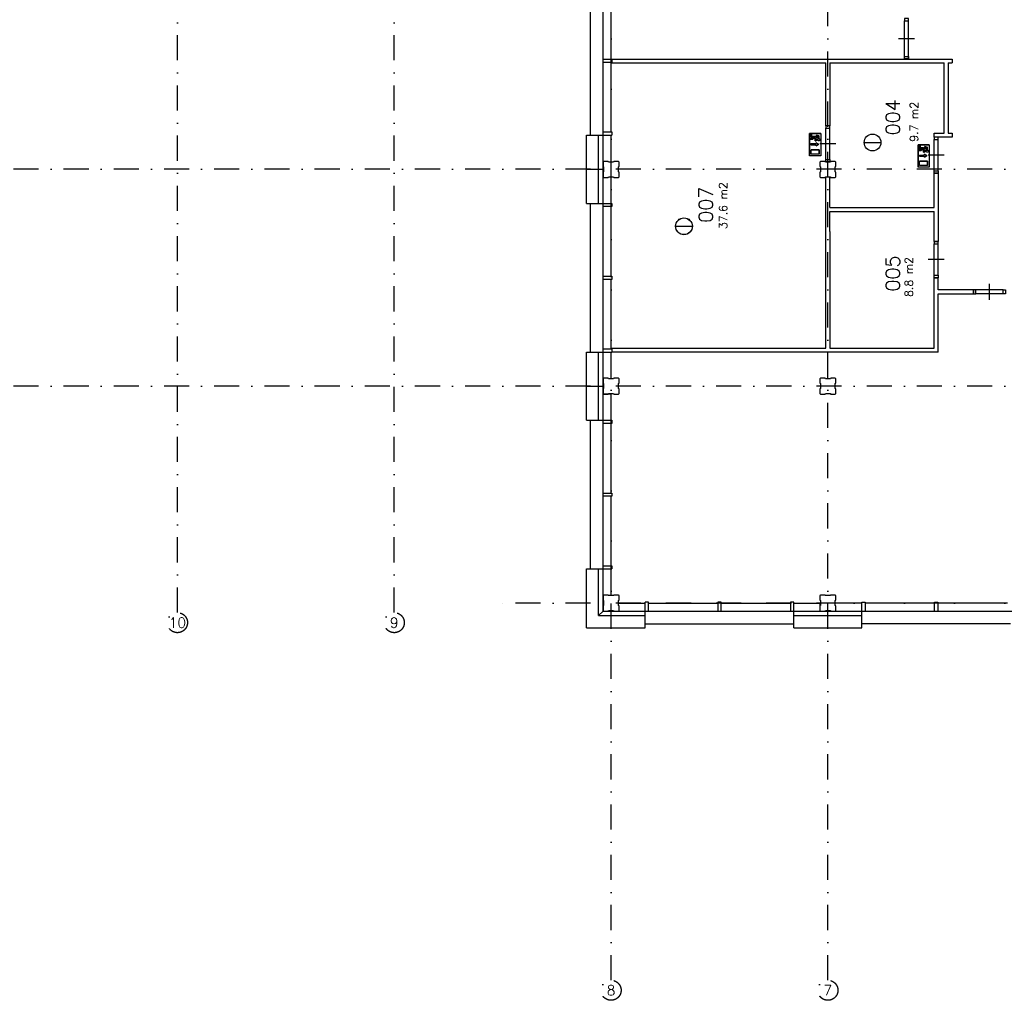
# Model space of a CAD drawing. Extents: x 36324 to 146208, y -50294 to 26426.
# Tile 16 of 39: x 90234 to 114757, y -50294 to -25878. Entities that reach past the tile are written whole.
import ezdxf
from ezdxf.enums import TextEntityAlignment as Align

# ---------------------------------------------------------------- set-up
doc = ezdxf.new("R2010")
doc.units = 0
doc.header["$LTSCALE"] = 100
doc.linetypes.add('B0302', pattern=[12.5, 6.25, -3.125, 0, -3.125])
for name, color, linetype in [('Bouwkundig', 253, 'CONTINUOUS'), ('Bouwkundig tekst', 252, 'CONTINUOUS'), ('Stramien', 252, 'B0302')]:
    doc.layers.add(name, color=color, linetype=linetype)
doc.styles.add('bouwk tekst', font='romans.shx')
doc.styles.get("Standard").update_dxf_attribs({"font": 'romans.shx'})

msp = doc.modelspace()

# ---------------------------------------------------------------- linework, layer by layer
at = {"layer": 'Bouwkundig', "linetype": 'Continuous'}
for p, q in [((104762.8, -40603.1), (104762.8, -13603.2)), ((104448.8, -28753.2), (104448.8, -25053.2)), ((104962.8, -26863.2), (104962.8, -25133.2)), ((104762.8, -26863.2), (104982.8, -26863.2)), ((104982.8, -26943.2), (104762.8, -26943.2)), ((104962.8, -28673.2), (104962.8, -26943.2)), ((104982.6, -26863.2), (113462.8, -26863.2)), ((104982.7, -26953.2), (104982.6, -26863.2)), ((104982.8, -26863.2), (104982.8, -26943.2)), ((104762.8, -28673.2), (104982.8, -28673.2)), ((104982.8, -28673.2), (104982.8, -28753.2)), ((104348.8, -30453.2), (104348.8, -28753.2)), ((104348.8, -28753.2), (104982.8, -28753.2)), ((104648.8, -30453.2), (104648.8, -28753.2)), ((104962.8, -29418.1), (104962.8, -28753.2)), ((109907.7, -28709.5, 2600), (109907.7, -29264.4, 2600)), ((110185.1, -28709.5, 2600), (109907.7, -28709.5, 2600)), ((109912.3, -28834.3, 2600), (109973.7, -28834.3, 2600)), ((109912.3, -28857.4, 2600), (109912.3, -28834.3, 2600)), ((109981.6, -28857.4, 2600), (109912.3, -28857.4, 2600)), ((109935.4, -28718.7, 2600), (109935.4, -28806.6, 2600)), ((109958.5, -28718.7, 2600), (109935.4, -28718.7, 2600)), ((109935.4, -28806.6, 2600), (110009.4, -28806.6, 2600)), ((109958.5, -28783.5, 2600), (109958.5, -28718.7, 2600)), ((110047.3, -28783.5, 2600), (109958.5, -28783.5, 2600)), ((110009.4, -28806.6, 2600), (109973.7, -28834.3, 2600)), ((110033.1, -28817.4, 2600), (109981.6, -28857.4, 2600)), ((110080, -28839, 2600), (110032.9, -28817.6, 2600)), ((110080, -28839, 2600), (110046.4, -28839, 2600)), ((110046.4, -28894.4, 2600), (110046.4, -28839, 2600)), ((110046.4, -28894.4, 2600), (110069.5, -28894.4, 2600)), ((110115.7, -28814.6, 2600), (110047.3, -28783.5, 2600)), ((110069.5, -28894.4, 2600), (110069.5, -28862.1, 2600)), ((110103, -28862.1, 2600), (110069.5, -28862.1, 2600)), ((110138.9, -28769.6, 2600), (110078.7, -28754.6, 2600)), ((110078.7, -28778.4, 2600), (110078.7, -28754.6, 2600)), ((110115.7, -28787.6, 2600), (110078.7, -28778.4, 2600)), ((110115.7, -28787.6, 2600), (110115.7, -28814.6, 2600)), ((110138.9, -28830.6, 2600), (110138.9, -28769.6, 2600)), ((110185.1, -28709.5, 2600), (110185.1, -29264.4, 2600)), ((111266.9, -28936.6), (111685.8, -28936.6)), ((109942.7, -28964.7, 2600), (110072.2, -28964.7, 2600)), ((109942.7, -28992.4, 2600), (110072.2, -28992.4, 2600)), ((110148.1, -29116.4, 2600), (109944.7, -29116.4, 2600)), ((109944.7, -29227.4, 2600), (109944.7, -29116.4, 2600)), ((110072.2, -28941.6, 2600), (110072.2, -28964.7, 2600)), ((110127.7, -28978.6, 2600), (110072.2, -28941.6, 2600)), ((110072.2, -29015.5, 2600), (110127.7, -28978.6, 2600)), ((110072.2, -28992.4, 2600), (110072.2, -29015.5, 2600)), ((110148.1, -29227.4, 2600), (110148.1, -29116.4, 2600)), ((112885.1, -28994.5, 2600), (112607.7, -28994.5, 2600)), ((112607.7, -28994.5, 2600), (112607.7, -29549.4, 2600)), ((112612.3, -29142.4, 2600), (112612.3, -29119.3, 2600)), ((112612.3, -29119.3, 2600), (112673.7, -29119.3, 2600)), ((112681.6, -29142.4, 2600), (112612.3, -29142.4, 2600)), ((112658.5, -29003.7, 2600), (112635.4, -29003.7, 2600)), ((112635.4, -29003.7, 2600), (112635.4, -29091.6, 2600)), ((112635.4, -29091.6, 2600), (112709.4, -29091.6, 2600)), ((112658.5, -29068.5, 2600), (112658.5, -29003.7, 2600)), ((112747.3, -29068.5, 2600), (112658.5, -29068.5, 2600)), ((112709.4, -29091.6, 2600), (112673.7, -29119.3, 2600)), ((112733.1, -29102.4, 2600), (112681.6, -29142.4, 2600)), ((112780, -29124, 2600), (112732.9, -29102.6, 2600)), ((112780, -29124, 2600), (112746.4, -29124, 2600)), ((112746.4, -29179.4, 2600), (112746.4, -29124, 2600)), ((112746.4, -29179.4, 2600), (112769.5, -29179.4, 2600)), ((112815.7, -29099.6, 2600), (112747.3, -29068.5, 2600)), ((112803, -29147.1, 2600), (112769.5, -29147.1, 2600)), ((112769.5, -29179.4, 2600), (112769.5, -29147.1, 2600)), ((112838.9, -29054.6, 2600), (112778.7, -29039.6, 2600)), ((112778.7, -29063.4, 2600), (112778.7, -29039.6, 2600)), ((112815.7, -29072.6, 2600), (112778.7, -29063.4, 2600)), ((112815.7, -29072.6, 2600), (112815.7, -29099.6, 2600)), ((112838.9, -29115.6, 2600), (112838.9, -29054.6, 2600)), ((112885.1, -28994.5, 2600), (112885.1, -29549.4, 2600)), ((110185.1, -29264.4, 2600), (109907.7, -29264.4, 2600)), ((110148.1, -29227.4, 2600), (109944.7, -29227.4, 2600)), ((112642.7, -29249.7, 2600), (112772.2, -29249.7, 2600)), ((112642.7, -29277.4, 2600), (112772.2, -29277.4, 2600)), ((112848.1, -29401.4, 2600), (112644.7, -29401.4, 2600)), ((112644.7, -29512.4, 2600), (112644.7, -29401.4, 2600)), ((112827.7, -29263.6, 2600), (112772.2, -29226.6, 2600)), ((112772.2, -29226.6, 2600), (112772.2, -29249.7, 2600)), ((112772.2, -29300.5, 2600), (112827.7, -29263.6, 2600)), ((112772.2, -29277.4, 2600), (112772.2, -29300.5, 2600)), ((112848.1, -29512.4, 2600), (112848.1, -29401.4, 2600)), ((104348.8, -29603.2), (104762.8, -29603.2)), ((112885.1, -29549.4, 2600), (112607.7, -29549.4, 2600)), ((112848.1, -29512.4, 2600), (112644.7, -29512.4, 2600)), ((104962.8, -30453.2), (104962.8, -29788.1)), ((104348.8, -30453.2), (104982.8, -30453.2)), ((104448.8, -34153.2), (104448.8, -30453.2)), ((104982.8, -30533.2), (104762.8, -30533.2)), ((104962.8, -32263.2), (104962.8, -30533.2)), ((104982.8, -30453.2), (104982.8, -30533.2)), ((106569.9, -31022.6), (106988.8, -31022.6)), ((113012.8, -31403.2), (113112.8, -31403.2)), ((104762.8, -32263.2), (104982.8, -32263.2)), ((104982.8, -32343.2), (104762.8, -32343.2)), ((104962.8, -34073.2), (104962.8, -32343.2)), ((104982.8, -32263.2), (104982.8, -32343.2)), ((104762.8, -34073.2), (104982.8, -34073.2)), ((104982.8, -34053.2), (104982.8, -34153.2)), ((104348.8, -35853.2), (104348.8, -34153.2)), ((104348.8, -34153.2), (104982.8, -34153.2)), ((104648.8, -35853.2), (104648.8, -34153.2)), ((104962.8, -34818.1), (104962.8, -34153.2)), ((104348.8, -35003.2), (104762.8, -35003.2)), ((104962.8, -35203.2), (104762.8, -35203.2)), ((104962.8, -35853.2), (104962.8, -35203.2)), ((104348.8, -35853.2), (104982.8, -35853.2)), ((104448.8, -39553.2), (104448.8, -35853.2)), ((104982.8, -35933.2), (104762.8, -35933.2)), ((104962.8, -37663.2), (104962.8, -35933.2)), ((104982.8, -35853.2), (104982.8, -35933.2)), ((104762.8, -37663.2), (104982.8, -37663.2)), ((104982.8, -37743.2), (104762.8, -37743.2)), ((104962.8, -39473.2), (104962.8, -37743.2)), ((104982.8, -37663.2), (104982.8, -37743.2)), ((104762.8, -39473.2), (104982.8, -39473.2)), ((104982.8, -39473.2), (104982.8, -39553.2)), ((104348.8, -41017.1), (104348.8, -39553.2)), ((104348.8, -39553.2), (104982.8, -39553.2)), ((104648.8, -40717.1), (104648.8, -39553.2)), ((104962.8, -40218.1), (104962.8, -39553.2)), ((105147.8, -40403.2), (105812.8, -40403.2)), ((105812.8, -41017.2), (105812.8, -40383.2)), ((105892.8, -40383.2), (105812.8, -40383.2)), ((105892.8, -40603.2), (105892.8, -40383.2)), ((105892.8, -40403.2), (107622.8, -40403.2)), ((107702.8, -40383.2), (107622.8, -40383.2)), ((107622.8, -40383.2), (107622.8, -40603.2)), ((107702.8, -40603.2), (107702.8, -40383.2)), ((107702.8, -40403.2), (109432.8, -40403.2)), ((109512.8, -40383.2), (109432.8, -40383.2)), ((109432.8, -40383.2), (109432.8, -40603.2)), ((109512.8, -41017.2), (109512.8, -40383.2)), ((109512.8, -40403.2), (110162.8, -40403.2)), ((110162.8, -40403.2), (110162.8, -40603.2)), ((111212.8, -40403.2), (110547.8, -40403.2)), ((111212.8, -41017.2), (111212.8, -40383.2)), ((111212.8, -40383.2), (111292.8, -40383.2)), ((111292.8, -40383.2), (111292.8, -40603.2)), ((113022.8, -40403.2), (111292.8, -40403.2)), ((113022.8, -40603.2), (113022.8, -40383.2)), ((113022.8, -40383.2), (113102.8, -40383.2)), ((113102.8, -40383.2), (113102.8, -40603.2)), ((114832.8, -40403.2), (113102.8, -40403.2)), ((104762.8, -40603.1), (104648.8, -40717.1)), ((104762.9, -40603.2), (104648.9, -40717.2)), ((104762.9, -40603.2), (120962.8, -40603.2)), ((110362.8, -41017.2), (110362.8, -40603.2)), ((104648.9, -40717.2), (105812.8, -40717.2)), ((105812.8, -40917.2), (109512.8, -40917.2)), ((109512.8, -40717.2), (111212.8, -40717.2)), ((114912.8, -40917.2), (111212.8, -40917.2)), ((104348.9, -41017.2), (105812.8, -41017.2)), ((109512.8, -41017.2), (111212.8, -41017.2))]:
    msp.add_line(p, q, dxfattribs=at)
for points in [[(112272.8, -25848.5), (112272.8, -25908.2), (112372.6, -25908.2), (112372.6, -25848.5)], [(112272.8, -26853.2), (112272.8, -26793.5), (112372.6, -26793.5), (112372.6, -26853.2)], [(110312.8, -28518.2), (110312.8, -28578), (110412.6, -28578), (110412.6, -28518.2)], [(113012.8, -28803.2), (113012.8, -28863), (113112.6, -28863), (113112.6, -28803.2)], [(110312.8, -29418.2), (110312.8, -29358.2), (110412.8, -29358.2), (110412.8, -29418.2)], [(113012.8, -29703.2), (113012.8, -29643.2), (113112.8, -29643.2), (113112.8, -29703.2)], [(113012.8, -31403.2), (113012.8, -31463), (113112.6, -31463), (113112.6, -31403.2)], [(113012.8, -32303.2), (113012.8, -32243.2), (113112.8, -32243.2), (113112.8, -32303.2)], [(113987.3, -32703.5), (114047.1, -32703.5), (114047.1, -32603.7), (113987.3, -32603.7)], [(114787.3, -32703.5), (114727.3, -32703.5), (114727.3, -32603.5), (114787.3, -32603.5)]]:
    msp.add_lwpolyline(points, close=True, dxfattribs=at)
for points in [[(112272.8, -26863.2), (112272.8, -25908.2)], [(112372.6, -26863.2), (112372.6, -25908.2)], [(112522.8, -26350.7), (112322.8, -26350.7), (112122.8, -26350.7)], [(104982.7, -26953.2), (110312.8, -26953.2)], [(110312.8, -28518.2), (110312.8, -26953.2)], [(110412.8, -26953.2), (113262.8, -26953.2)], [(110412.8, -26953.2), (110412.8, -28518.2)], [(113262.8, -28703.2), (113262.8, -26953.2)], [(113362.8, -26953.2), (113462.8, -26953.2)], [(113362.8, -26953.2), (113362.8, -28703.2)], [(113462.8, -26863.2), (113462.8, -26953.2)], [(110412.8, -28518.2), (110312.8, -28518.2)], [(110312.8, -29358.2), (110312.8, -28578)], [(110412.8, -29358.2), (110412.6, -28578)], [(113012.8, -28803.2), (113012.8, -28703.2)], [(113012.8, -28703.2), (113262.8, -28703.2)], [(113112.8, -28803.2), (113012.8, -28803.2)], [(113012.8, -29643.2), (113012.8, -28863)], [(113112.8, -29643.2), (113112.6, -28863)], [(113112.8, -28803.2), (113112.8, -28803.2)], [(113462.8, -28803.2), (113112.8, -28803.2)], [(113362.8, -28703.2), (113462.8, -28703.2)], [(113462.8, -28703.2), (113462.8, -28803.2)], [(110562.8, -28968.2), (110362.8, -28968.2), (110162.8, -28968.2)], [(104762.4, -29792.2), (104777.4, -29807.2), (104892.4, -29807.2), (104900.4, -29792.2), (105025.4, -29792.2), (105030.4, -29807.2), (105147.4, -29807.2), (105162.4, -29792.2), (105162.4, -29673.2), (105147.4, -29665.2), (105147.4, -29540.2), (105162.4, -29535.2), (105162.4, -29422.2), (105147.4, -29407.2), (105032.4, -29407.2), (105024.4, -29422.2), (104899.4, -29422.2), (104894.4, -29407.2), (104777.4, -29407.2), (104762.4, -29422.2), (104762.4, -29533.2), (104777.4, -29541.2), (104777.4, -29666.2), (104762.4, -29671.2), (104762.4, -29792.2)], [(110163.3, -29792.2), (110178.3, -29807.2), (110293.3, -29807.2), (110301.3, -29792.2), (110426.3, -29792.2), (110431.3, -29807.2), (110548.3, -29807.2), (110563.3, -29792.2), (110563.3, -29673.2), (110548.3, -29665.2), (110548.3, -29540.2), (110563.3, -29535.2), (110563.3, -29422.2), (110548.3, -29407.2), (110433.3, -29407.2), (110425.3, -29422.2), (110300.3, -29422.2), (110295.3, -29407.2), (110178.3, -29407.2), (110163.3, -29422.2), (110163.3, -29533.2), (110178.3, -29541.2), (110178.3, -29666.2), (110163.3, -29671.2), (110163.3, -29792.2)], [(113262.8, -29253.2), (113062.8, -29253.2), (112862.8, -29253.2)], [(110312.8, -29788.2), (110412.8, -29788.2)], [(110312.8, -31153.2), (110312.8, -29788.2)], [(110412.8, -30553.2), (110412.8, -29788.2)], [(113012.8, -30553.2), (113012.8, -29703.2)], [(113012.8, -29703.2), (113112.8, -29703.2)], [(113112.8, -29703.2), (113112.8, -31403.2)], [(110412.8, -30553.2), (113012.8, -30553.2)], [(110412.8, -30653.2), (113012.8, -30653.2)], [(110412.8, -31153.2), (110412.8, -30653.2)], [(113012.8, -31403.2), (113012.8, -30653.2)], [(110312.8, -34053.2), (110312.8, -31153.2)], [(110412.8, -31153.2), (110412.8, -34053.2)], [(113012.8, -32243.2), (113012.8, -31463)], [(113112.8, -32243.2), (113112.6, -31463)], [(113262.8, -31853.2), (113062.8, -31853.2), (112862.8, -31853.2)], [(113012.8, -32303.2), (113112.8, -32303.2)], [(113012.8, -34053.2), (113012.8, -32303.2)], [(113112.8, -32603.5), (113112.8, -32303.2)], [(113987.3, -32603.5), (113111.8, -32603.5)], [(113987.3, -32703.5), (113987.3, -32603.5)], [(114727.3, -32603.5), (114047.1, -32603.7)], [(114387.3, -32853.5), (114387.3, -32653.5), (114387.3, -32453.5)], [(113111.8, -32703.5), (113987.3, -32703.5)], [(113112.8, -34153.2), (113112.8, -32703.5)], [(114727.3, -32703.5), (114047.1, -32703.5)], [(104982.8, -34053.2), (110312.8, -34053.2)], [(110412.8, -34053.2), (113012.8, -34053.2)], [(113112.8, -34153.2), (104982.8, -34153.2)], [(104762.5, -35188.1), (104777.5, -35203.1), (104892.5, -35203.1), (104900.5, -35188.1), (105025.5, -35188.1), (105030.5, -35203.1), (105147.5, -35203.1), (105162.5, -35188.1), (105162.5, -35069.1), (105147.5, -35061.1), (105147.5, -34936.1), (105162.5, -34931.1), (105162.5, -34818.1), (105147.5, -34803.1), (105032.5, -34803.1), (105024.5, -34818.1), (104899.5, -34818.1), (104894.5, -34803.1), (104777.5, -34803.1), (104762.5, -34818.1), (104762.5, -34929.1), (104777.5, -34937.1), (104777.5, -35062.1), (104762.5, -35067.1), (104762.5, -35188.1)], [(110163.6, -35188.1), (110178.6, -35203.1), (110293.6, -35203.1), (110301.6, -35188.1), (110426.6, -35188.1), (110431.6, -35203.1), (110548.6, -35203.1), (110563.6, -35188.1), (110563.6, -35069.1), (110548.6, -35061.1), (110548.6, -34936.1), (110563.6, -34931.1), (110563.6, -34818.1), (110548.6, -34803.1), (110433.6, -34803.1), (110425.6, -34818.1), (110300.6, -34818.1), (110295.6, -34803.1), (110178.6, -34803.1), (110163.6, -34818.1), (110163.6, -34929.1), (110178.6, -34937.1), (110178.6, -35062.1), (110163.6, -35067.1), (110163.6, -35188.1)], [(104762.6, -40588.1), (104777.6, -40603.1), (104892.6, -40603.1), (104900.6, -40588.1), (105025.6, -40588.1), (105030.6, -40603.1), (105147.6, -40603.1), (105162.6, -40588.1), (105162.6, -40469.1), (105147.6, -40461.1), (105147.6, -40336.1), (105162.6, -40331.1), (105162.6, -40218.1), (105147.6, -40203.1), (105032.6, -40203.1), (105024.6, -40218.1), (104899.6, -40218.1), (104894.6, -40203.1), (104777.6, -40203.1), (104762.6, -40218.1), (104762.6, -40329.1), (104777.6, -40337.1), (104777.6, -40462.1), (104762.6, -40467.1), (104762.6, -40588.1)], [(110162.5, -40588.1), (110177.5, -40603.1), (110292.5, -40603.1), (110300.5, -40588.1), (110425.5, -40588.1), (110430.5, -40603.1), (110547.5, -40603.1), (110562.5, -40588.1), (110562.5, -40469.1), (110547.5, -40461.1), (110547.5, -40336.1), (110562.5, -40331.1), (110562.5, -40218.1), (110547.5, -40203.1), (110432.5, -40203.1), (110424.5, -40218.1), (110299.5, -40218.1), (110294.5, -40203.1), (110177.5, -40203.1), (110162.5, -40218.1), (110162.5, -40329.1), (110177.5, -40337.1), (110177.5, -40462.1), (110162.5, -40467.1), (110162.5, -40588.1)]]:
    msp.add_lwpolyline(points, dxfattribs=at)
at = {"layer": 'Bouwkundig', "linetype": 'Continuous', "elevation": 2600}
for points in [[(109907.7, -28709.5), (110185.1, -28709.5), (110185.1, -29264.4), (109907.7, -29264.4), (109907.7, -28709.5)], [(109935.4, -28718.7), (109958.5, -28718.7), (109958.5, -28783.5), (110047.3, -28783.5), (110115.7, -28814.6), (110115.7, -28787.6), (110078.7, -28778.4), (110078.7, -28754.6), (110138.9, -28769.6), (110138.9, -28830.6), (110133, -28831.1), (110130.5, -28831.6), (110128, -28832.3), (110125.3, -28833.2), (110121.8, -28834.9), (110119, -28836.5), (110117.2, -28837.8), (110114.8, -28839.7), (110113, -28841.5), (110110.5, -28844.3), (110108.5, -28847.1), (110106.8, -28850.1), (110105.4, -28853.1), (110104, -28857.2), (110103.4, -28860.1), (110102.7, -28862.1), (110069.5, -28862.1), (110069.5, -28894.4), (110046.4, -28894.4), (110046.4, -28839), (110080, -28839), (110032.9, -28817.6), (109981.6, -28857.4), (109912.3, -28857.4), (109912.3, -28834.3), (109973.7, -28834.3), (110009.4, -28806.6), (109935.4, -28806.6), (109935.4, -28718.7)], [(110138.9, -28830.6), (110138.5, -28830.6), (110138, -28830.6), (110137.6, -28830.6), (110137.2, -28830.6), (110136.8, -28830.6), (110136.4, -28830.7), (110136, -28830.7), (110135.6, -28830.7), (110135.2, -28830.8), (110134.8, -28830.8), (110134.4, -28830.9), (110134, -28830.9), (110133.6, -28831), (110133.2, -28831), (110132.8, -28831.1), (110132.4, -28831.2), (110132, -28831.2), (110131.6, -28831.3), (110131.2, -28831.4), (110130.8, -28831.5), (110130.4, -28831.6), (110130, -28831.7), (110129.6, -28831.8), (110129.2, -28831.9), (110128.8, -28832), (110128.4, -28832.1), (110128, -28832.2), (110127.7, -28832.4), (110127.3, -28832.5), (110126.9, -28832.6), (110126.5, -28832.8), (110126.1, -28832.9), (110125.7, -28833), (110125.4, -28833.2), (110125, -28833.4), (110124.6, -28833.5), (110124.2, -28833.7), (110123.9, -28833.8), (110123.5, -28834), (110123.1, -28834.2), (110122.8, -28834.4), (110122.4, -28834.5), (110122, -28834.7), (110121.7, -28834.9), (110121.3, -28835.1), (110121, -28835.3), (110120.6, -28835.5), (110120.3, -28835.7), (110119.9, -28835.9), (110119.6, -28836.2), (110119.2, -28836.4), (110118.9, -28836.6), (110118.6, -28836.8), (110118.2, -28837.1), (110117.9, -28837.3), (110117.6, -28837.5), (110117.2, -28837.8), (110116.9, -28838), (110116.6, -28838.3), (110116.3, -28838.5), (110115.9, -28838.8), (110115.6, -28839), (110115.3, -28839.3), (110115, -28839.6), (110114.7, -28839.8), (110114.4, -28840.1), (110114.1, -28840.4), (110113.8, -28840.7), (110113.5, -28841), (110113.2, -28841.2), (110112.9, -28841.5), (110112.7, -28841.8), (110112.4, -28842.1), (110112.1, -28842.4), (110111.8, -28842.7), (110111.6, -28843), (110111.3, -28843.3), (110111, -28843.7), (110110.8, -28844), (110110.5, -28844.3), (110110.3, -28844.6), (110110, -28844.9), (110109.8, -28845.3), (110109.6, -28845.6), (110109.3, -28845.9), (110109.1, -28846.3), (110108.9, -28846.6), (110108.6, -28846.9), (110108.4, -28847.3), (110108.2, -28847.6), (110108, -28848), (110107.8, -28848.3), (110107.6, -28848.7), (110107.4, -28849), (110107.2, -28849.4), (110107, -28849.7), (110106.8, -28850.1), (110106.6, -28850.5), (110106.4, -28850.8), (110106.2, -28851.2), (110106.1, -28851.6), (110105.9, -28851.9), (110105.7, -28852.3), (110105.6, -28852.7), (110105.4, -28853), (110105.3, -28853.4), (110105.1, -28853.8), (110105, -28854.2), (110104.8, -28854.6), (110104.7, -28855), (110104.6, -28855.3), (110104.5, -28855.7), (110104.3, -28856.1), (110104.2, -28856.5), (110104.1, -28856.9), (110104, -28857.3), (110103.9, -28857.7), (110103.8, -28858.1), (110103.7, -28858.5), (110103.6, -28858.9), (110103.5, -28859.3), (110103.4, -28859.7), (110103.4, -28860.1), (110103.3, -28860.5), (110103.2, -28860.9), (110103.2, -28861.3), (110103.1, -28861.7), (110103, -28862.1)], [(110158.5, -28886.3), (110157.5, -28887.3), (110156.5, -28888.1), (110155.4, -28889), (110154.3, -28889.8), (110153.1, -28890.5), (110151.9, -28891.2), (110150.7, -28891.8), (110149.5, -28892.3), (110148.2, -28892.8), (110146.9, -28893.2), (110145.6, -28893.6), (110144.3, -28893.9), (110142.9, -28894.1), (110141.6, -28894.3), (110140.2, -28894.4), (110138.9, -28894.4), (110137.5, -28894.4), (110136.1, -28894.3), (110134.8, -28894.1), (110133.4, -28893.9), (110132.1, -28893.6), (110130.8, -28893.2), (110129.5, -28892.8), (110128.2, -28892.3), (110127, -28891.8), (110125.8, -28891.2), (110124.6, -28890.5), (110123.4, -28889.8), (110122.3, -28889), (110121.3, -28888.1), (110120.2, -28887.3), (110119.2, -28886.3), (110118.3, -28885.3), (110117.4, -28884.3), (110116.6, -28883.2), (110115.8, -28882.1), (110115.1, -28881), (110114.4, -28879.8), (110113.8, -28878.6), (110113.2, -28877.3), (110112.7, -28876), (110112.3, -28874.7), (110111.9, -28873.4), (110111.7, -28872.1), (110111.4, -28870.8), (110111.3, -28869.4), (110111.2, -28868.1), (110111.1, -28866.7), (110111.2, -28865.3), (110111.3, -28864), (110111.4, -28862.6), (110111.7, -28861.3), (110111.9, -28860), (110112.3, -28858.6), (110112.7, -28857.3), (110113.2, -28856.1), (110113.8, -28854.8), (110114.4, -28853.6), (110115.1, -28852.4), (110115.8, -28851.3), (110116.6, -28850.2), (110117.4, -28849.1), (110118.3, -28848.1), (110119.2, -28847.1), (110120.2, -28846.1), (110121.3, -28845.2), (110122.3, -28844.4), (110123.4, -28843.6), (110124.6, -28842.9), (110125.8, -28842.2), (110127, -28841.6), (110128.2, -28841.1), (110129.5, -28840.6), (110130.8, -28840.1), (110132.1, -28839.8), (110133.4, -28839.5), (110134.8, -28839.3), (110136.1, -28839.1), (110137.5, -28839), (110138.9, -28839), (110140.2, -28839), (110141.6, -28839.1), (110142.9, -28839.3), (110144.3, -28839.5), (110145.6, -28839.8), (110146.9, -28840.1), (110148.2, -28840.6), (110149.5, -28841.1), (110150.7, -28841.6), (110151.9, -28842.2), (110153.1, -28842.9), (110154.3, -28843.6), (110155.4, -28844.4), (110156.5, -28845.2), (110157.5, -28846.1), (110158.5, -28847.1), (110159.4, -28848.1), (110160.3, -28849.1), (110161.1, -28850.2), (110161.9, -28851.3), (110162.7, -28852.4), (110163.3, -28853.6), (110163.9, -28854.8), (110164.5, -28856.1), (110165, -28857.3), (110165.4, -28858.6), (110165.8, -28860), (110166.1, -28861.3), (110166.3, -28862.6), (110166.5, -28864), (110166.6, -28865.3), (110166.6, -28866.7), (110166.6, -28868.1), (110166.5, -28869.4), (110166.3, -28870.8), (110166.1, -28872.1), (110165.8, -28873.4), (110165.4, -28874.7), (110165, -28876), (110164.5, -28877.3), (110163.9, -28878.6), (110163.3, -28879.8), (110162.7, -28881), (110161.9, -28882.1), (110161.1, -28883.2), (110160.3, -28884.3), (110159.4, -28885.3), (110158.5, -28886.3)], [(110142.9, -28839.3), (110147.6, -28840.4), (110152.7, -28842.7), (110156.6, -28845.4), (110159.1, -28847.7), (110162.1, -28851.5), (110164.2, -28855.4), (110166, -28861), (110166.6, -28868.4), (110165.5, -28874.6), (110163.9, -28878.7), (110162.8, -28880.8), (110161, -28883.4), (110159.2, -28885.6), (110155.8, -28888.7), (110152.3, -28891), (110148, -28892.9), (110142.2, -28894.2), (110138, -28894.4), (110134.4, -28894.1), (110128.8, -28892.6), (110125.4, -28890.9), (110121, -28887.9), (110116.8, -28883.6), (110114.9, -28880.8), (110112.8, -28876.3), (110111.6, -28872), (110111.2, -28865.3), (110112.1, -28859.2), (110113.7, -28855), (110115.5, -28851.7), (110117.9, -28848.5), (110121.3, -28845.2), (110125.3, -28842.5), (110128.6, -28840.9), (110132.8, -28839.6), (110135.6, -28839.1), (110140.2, -28839), (110142.9, -28839.3)], [(109942.7, -28992.4), (109942.7, -28964.7), (110072.2, -28964.7), (110072.2, -28941.6), (110127.7, -28978.6), (110072.2, -29015.5), (110072.2, -28992.4), (109942.7, -28992.4)], [(109944.7, -29116.4), (110148.1, -29116.4), (110148.1, -29227.4), (109944.7, -29227.4), (109944.7, -29116.4)], [(112607.7, -28994.5), (112885.1, -28994.5), (112885.1, -29549.4), (112607.7, -29549.4), (112607.7, -28994.5)], [(112635.4, -29003.7), (112658.5, -29003.7), (112658.5, -29068.5), (112747.3, -29068.5), (112815.7, -29099.6), (112815.7, -29072.6), (112778.7, -29063.4), (112778.7, -29039.6), (112838.9, -29054.6), (112838.9, -29115.6), (112833, -29116.1), (112830.5, -29116.6), (112828, -29117.3), (112825.3, -29118.2), (112821.8, -29119.9), (112819, -29121.5), (112817.2, -29122.8), (112814.8, -29124.7), (112813, -29126.5), (112810.5, -29129.3), (112808.5, -29132.1), (112806.8, -29135.1), (112805.4, -29138.1), (112804, -29142.2), (112803.4, -29145.1), (112802.7, -29147.1), (112769.5, -29147.1), (112769.5, -29179.4), (112746.4, -29179.4), (112746.4, -29124), (112780, -29124), (112732.9, -29102.6), (112681.6, -29142.4), (112612.3, -29142.4), (112612.3, -29119.3), (112673.7, -29119.3), (112709.4, -29091.6), (112635.4, -29091.6), (112635.4, -29003.7)], [(112838.9, -29115.6), (112838.5, -29115.6), (112838, -29115.6), (112837.6, -29115.6), (112837.2, -29115.6), (112836.8, -29115.6), (112836.4, -29115.7), (112836, -29115.7), (112835.6, -29115.7), (112835.2, -29115.8), (112834.8, -29115.8), (112834.4, -29115.9), (112834, -29115.9), (112833.6, -29116), (112833.2, -29116), (112832.8, -29116.1), (112832.4, -29116.2), (112832, -29116.2), (112831.6, -29116.3), (112831.2, -29116.4), (112830.8, -29116.5), (112830.4, -29116.6), (112830, -29116.7), (112829.6, -29116.8), (112829.2, -29116.9), (112828.8, -29117), (112828.4, -29117.1), (112828, -29117.2), (112827.7, -29117.4), (112827.3, -29117.5), (112826.9, -29117.6), (112826.5, -29117.8), (112826.1, -29117.9), (112825.7, -29118), (112825.4, -29118.2), (112825, -29118.4), (112824.6, -29118.5), (112824.2, -29118.7), (112823.9, -29118.8), (112823.5, -29119), (112823.1, -29119.2), (112822.8, -29119.4), (112822.4, -29119.5), (112822, -29119.7), (112821.7, -29119.9), (112821.3, -29120.1), (112821, -29120.3), (112820.6, -29120.5), (112820.3, -29120.7), (112819.9, -29120.9), (112819.6, -29121.2), (112819.2, -29121.4), (112818.9, -29121.6), (112818.6, -29121.8), (112818.2, -29122.1), (112817.9, -29122.3), (112817.6, -29122.5), (112817.2, -29122.8), (112816.9, -29123), (112816.6, -29123.3), (112816.3, -29123.5), (112815.9, -29123.8), (112815.6, -29124), (112815.3, -29124.3), (112815, -29124.6), (112814.7, -29124.8), (112814.4, -29125.1), (112814.1, -29125.4), (112813.8, -29125.7), (112813.5, -29126), (112813.2, -29126.2), (112812.9, -29126.5), (112812.7, -29126.8), (112812.4, -29127.1), (112812.1, -29127.4), (112811.8, -29127.7), (112811.6, -29128), (112811.3, -29128.3), (112811, -29128.7), (112810.8, -29129), (112810.5, -29129.3), (112810.3, -29129.6), (112810, -29129.9), (112809.8, -29130.3), (112809.6, -29130.6), (112809.3, -29130.9), (112809.1, -29131.3), (112808.9, -29131.6), (112808.6, -29131.9), (112808.4, -29132.3), (112808.2, -29132.6), (112808, -29133), (112807.8, -29133.3), (112807.6, -29133.7), (112807.4, -29134), (112807.2, -29134.4), (112807, -29134.7), (112806.8, -29135.1), (112806.6, -29135.5), (112806.4, -29135.8), (112806.2, -29136.2), (112806.1, -29136.6), (112805.9, -29136.9), (112805.7, -29137.3), (112805.6, -29137.7), (112805.4, -29138), (112805.3, -29138.4), (112805.1, -29138.8), (112805, -29139.2), (112804.8, -29139.6), (112804.7, -29140), (112804.6, -29140.3), (112804.5, -29140.7), (112804.3, -29141.1), (112804.2, -29141.5), (112804.1, -29141.9), (112804, -29142.3), (112803.9, -29142.7), (112803.8, -29143.1), (112803.7, -29143.5), (112803.6, -29143.9), (112803.5, -29144.3), (112803.4, -29144.7), (112803.4, -29145.1), (112803.3, -29145.5), (112803.2, -29145.9), (112803.2, -29146.3), (112803.1, -29146.7), (112803, -29147.1)], [(112858.5, -29171.3), (112857.5, -29172.3), (112856.5, -29173.1), (112855.4, -29174), (112854.3, -29174.8), (112853.1, -29175.5), (112851.9, -29176.2), (112850.7, -29176.8), (112849.5, -29177.3), (112848.2, -29177.8), (112846.9, -29178.2), (112845.6, -29178.6), (112844.3, -29178.9), (112842.9, -29179.1), (112841.6, -29179.3), (112840.2, -29179.4), (112838.9, -29179.4), (112837.5, -29179.4), (112836.1, -29179.3), (112834.8, -29179.1), (112833.4, -29178.9), (112832.1, -29178.6), (112830.8, -29178.2), (112829.5, -29177.8), (112828.2, -29177.3), (112827, -29176.8), (112825.8, -29176.2), (112824.6, -29175.5), (112823.4, -29174.8), (112822.3, -29174), (112821.3, -29173.1), (112820.2, -29172.3), (112819.2, -29171.3), (112818.3, -29170.3), (112817.4, -29169.3), (112816.6, -29168.2), (112815.8, -29167.1), (112815.1, -29166), (112814.4, -29164.8), (112813.8, -29163.6), (112813.2, -29162.3), (112812.7, -29161), (112812.3, -29159.7), (112811.9, -29158.4), (112811.7, -29157.1), (112811.4, -29155.8), (112811.3, -29154.4), (112811.2, -29153.1), (112811.1, -29151.7), (112811.2, -29150.3), (112811.3, -29149), (112811.4, -29147.6), (112811.7, -29146.3), (112811.9, -29145), (112812.3, -29143.6), (112812.7, -29142.3), (112813.2, -29141.1), (112813.8, -29139.8), (112814.4, -29138.6), (112815.1, -29137.4), (112815.8, -29136.3), (112816.6, -29135.2), (112817.4, -29134.1), (112818.3, -29133.1), (112819.2, -29132.1), (112820.2, -29131.1), (112821.3, -29130.2), (112822.3, -29129.4), (112823.4, -29128.6), (112824.6, -29127.9), (112825.8, -29127.2), (112827, -29126.6), (112828.2, -29126.1), (112829.5, -29125.6), (112830.8, -29125.1), (112832.1, -29124.8), (112833.4, -29124.5), (112834.8, -29124.3), (112836.1, -29124.1), (112837.5, -29124), (112838.9, -29124), (112840.2, -29124), (112841.6, -29124.1), (112842.9, -29124.3), (112844.3, -29124.5), (112845.6, -29124.8), (112846.9, -29125.1), (112848.2, -29125.6), (112849.5, -29126.1), (112850.7, -29126.6), (112851.9, -29127.2), (112853.1, -29127.9), (112854.3, -29128.6), (112855.4, -29129.4), (112856.5, -29130.2), (112857.5, -29131.1), (112858.5, -29132.1), (112859.4, -29133.1), (112860.3, -29134.1), (112861.1, -29135.2), (112861.9, -29136.3), (112862.7, -29137.4), (112863.3, -29138.6), (112863.9, -29139.8), (112864.5, -29141.1), (112865, -29142.3), (112865.4, -29143.6), (112865.8, -29145), (112866.1, -29146.3), (112866.3, -29147.6), (112866.5, -29149), (112866.6, -29150.3), (112866.6, -29151.7), (112866.6, -29153.1), (112866.5, -29154.4), (112866.3, -29155.8), (112866.1, -29157.1), (112865.8, -29158.4), (112865.4, -29159.7), (112865, -29161), (112864.5, -29162.3), (112863.9, -29163.6), (112863.3, -29164.8), (112862.7, -29166), (112861.9, -29167.1), (112861.1, -29168.2), (112860.3, -29169.3), (112859.4, -29170.3), (112858.5, -29171.3)], [(112842.9, -29124.3), (112847.6, -29125.4), (112852.7, -29127.7), (112856.6, -29130.4), (112859.1, -29132.7), (112862.1, -29136.5), (112864.2, -29140.4), (112866, -29146), (112866.6, -29153.4), (112865.5, -29159.6), (112863.9, -29163.7), (112862.8, -29165.8), (112861, -29168.4), (112859.2, -29170.6), (112855.8, -29173.7), (112852.3, -29176), (112848, -29177.9), (112842.2, -29179.2), (112838, -29179.4), (112834.4, -29179.1), (112828.8, -29177.6), (112825.4, -29175.9), (112821, -29172.9), (112816.8, -29168.6), (112814.9, -29165.8), (112812.8, -29161.3), (112811.6, -29157), (112811.2, -29150.3), (112812.1, -29144.2), (112813.7, -29140), (112815.5, -29136.7), (112817.9, -29133.5), (112821.3, -29130.2), (112825.3, -29127.5), (112828.6, -29125.9), (112832.8, -29124.6), (112835.6, -29124.1), (112840.2, -29124), (112842.9, -29124.3)], [(112642.7, -29277.4), (112642.7, -29249.7), (112772.2, -29249.7), (112772.2, -29226.6), (112827.7, -29263.6), (112772.2, -29300.5), (112772.2, -29277.4), (112642.7, -29277.4)], [(112644.7, -29401.4), (112848.1, -29401.4), (112848.1, -29512.4), (112644.7, -29512.4), (112644.7, -29401.4)]]:
    msp.add_lwpolyline(points, dxfattribs=at)
for points in [[(110138.9, -28830.6), (110132.2, -28831.2), (110122.2, -28834.6), (110116.7, -28838.1), (110112.8, -28841.7), (110108.1, -28847.8), (110105, -28854.2), (110103.6, -28859.1), (110102.7, -28862.1), (110069.5, -28862.1), (110069.5, -28894.4), (110046.4, -28894.4), (110046.4, -28839), (110080, -28839), (110032.9, -28817.6), (109981.6, -28857.4), (109912.3, -28857.4), (109912.3, -28834.3), (109973.7, -28834.3), (110009.4, -28806.6), (109935.4, -28806.6), (109935.4, -28718.7), (109958.5, -28718.7), (109958.5, -28783.5), (110047.3, -28783.5), (110115.7, -28814.6), (110115.7, -28787.6), (110078.7, -28778.4), (110078.7, -28754.6), (110138.9, -28769.6)], [(112838.9, -29115.6), (112832.2, -29116.2), (112822.2, -29119.6), (112816.7, -29123.1), (112812.8, -29126.7), (112808.1, -29132.8), (112805, -29139.2), (112803.6, -29144.1), (112802.7, -29147.1), (112769.5, -29147.1), (112769.5, -29179.4), (112746.4, -29179.4), (112746.4, -29124), (112780, -29124), (112732.9, -29102.6), (112681.6, -29142.4), (112612.3, -29142.4), (112612.3, -29119.3), (112673.7, -29119.3), (112709.4, -29091.6), (112635.4, -29091.6), (112635.4, -29003.7), (112658.5, -29003.7), (112658.5, -29068.5), (112747.3, -29068.5), (112815.7, -29099.6), (112815.7, -29072.6), (112778.7, -29063.4), (112778.7, -29039.6), (112838.9, -29054.6)]]:
    msp.add_lwpolyline(points, close=True, dxfattribs=at)
at = {"layer": 'Bouwkundig', "linetype": 'Continuous'}
for centre, radius in [((111476.3, -28936.6), 209.5), ((111476.3, -28936.6), 208.2), ((106779.3, -31022.6), 209.5), ((106779.3, -31022.6), 208.2)]:
    msp.add_circle(centre, radius, dxfattribs=at)
at = {"layer": 'Stramien'}
for p, q in [((94162.8, -40641.2), (94162.8, 26425.7)), ((99562.8, -40641.2), (99562.8, 26425.7)), ((104962.8, -49794.2), (104962.8, 26297.9)), ((110362.8, -49794.2), (110362.8, 26297.9)), ((145707.8, -29603.2), (36324.1, -29603.2)), ((145707.8, -35003.2), (36324.1, -35003.2)), ((145707.8, -40403.2), (102012.5, -40403.2))]:
    msp.add_line(p, q, dxfattribs=at)
for centre in [(94162.8, -40891.2), (99562.8, -40891.2), (104962.8, -50044.2), (110362.8, -50044.2)]:
    msp.add_circle(centre, 250, dxfattribs=at)

# ---------------------------------------------------------------- texts
at = {"layer": 'Bouwkundig tekst', "linetype": 'Continuous'}
for s, p in [('004', (112157.8, -28758.2)), ('007', (107497.8, -30934.2)), ('005', (112157.8, -32648.2))]:
    msp.add_text(s, height=350, rotation=90, dxfattribs=at).set_placement(p)
at = {"layer": 'Bouwkundig tekst', "linetype": 'Continuous', "char_height": 200, "width": 1805, "attachment_point": 1, "rotation": 90, "style": 'bouwk tekst'}
for s, insert in [('9.7 m2', (112408.3, -28918.6)), ('37.6 m2', (107652.3, -31091.6)), ('8.8 m2', (112278.3, -32782.6))]:
    msp.add_mtext(s, dxfattribs=dict(at, insert=insert))
at = {"layer": 'Stramien', "style": 'bouwk tekst'}
for s, p in [('10', (94162, -40891.2)), ('9', (99562.8, -40891.2)), ('8', (104962.8, -50044.2)), ('7', (110362.8, -50044.2))]:
    msp.add_text(s, height=250, dxfattribs=at).set_placement(p, align=Align.MIDDLE)

doc.saveas('drawing.dxf')
